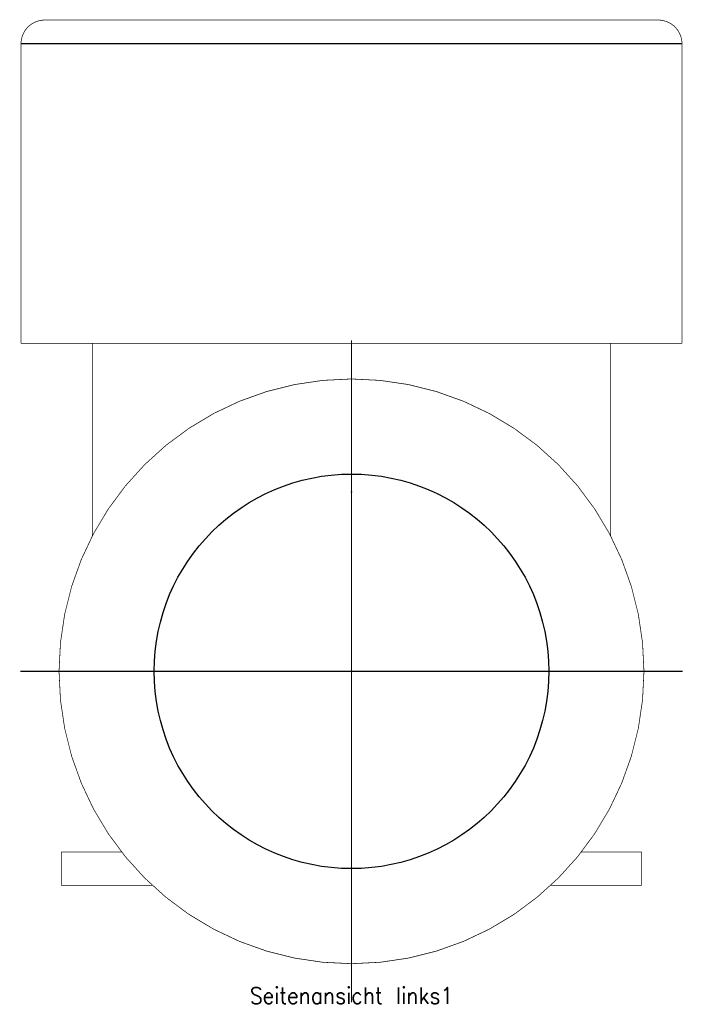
# Model space of a CAD drawing. Header units: inches. Extents: x -593 to 434, y -275 to 267.
# Tile 9 of 13: x -70 to 70, y -108 to 99. Entities that reach past the tile are written whole.
import ezdxf

# ---------------------------------------------------------------- set-up
doc = ezdxf.new("R2010")
doc.units = ezdxf.units.IN
doc.linetypes.add('DOT_CENTER', pattern=[14, 12, -1, 0, -1])
doc.layers.add('1', color=7, linetype='Continuous')
doc.layers.add('Seitenansicht_links1_66', color=7, linetype='Continuous')
doc.styles.add('CONVERTER_11', font='txt.shx', dxfattribs={"width": 0.9})

# ---------------------------------------------------------------- blocks, each defined once
blk = doc.blocks.new('_dummy_frame')
at = {"layer": '1', "color": 7}
blk.add_point((0, 0), dxfattribs=at)
blk = doc.blocks.new('Seitenansicht_links1', base_point=(0, 0))
at = {"layer": '1', "color": 30, "linetype": 'DOT_CENTER', "const_width": 0.25}
for points in [[(0, 31.89), (0, -107.41)], [(69.65, -37.76), (-69.65, -37.76)]]:
    blk.add_lwpolyline(points, dxfattribs=at)
at = {"layer": 'Seitenansicht_links1_66', "color": 124, "linetype": 'Continuous'}
blk.add_line((69.5, 94.24), (-69.5, 94.24), dxfattribs=at)
at = {"layer": 'Seitenansicht_links1_66', "color": 2, "linetype": 'Continuous', "const_width": 0.15}
for points in [[(-64.5, 99.24, 0.414214), (-69.5, 94.24, 0.414214)], [(69.5, 94.24, 0.414214), (64.5, 99.24, 0.414214)]]:
    blk.add_lwpolyline(points, format="xyb", dxfattribs=at)
for points in [[(64.5, 99.24), (-64.5, 99.24)], [(-69.5, 94.24), (-69.5, 31.24)], [(69.5, 94.24), (69.5, 31.24)], [(-54.5, 31.24), (-69.5, 31.24)], [(54.5, 31.24), (-54.5, 31.24)], [(-54.5, 31.24), (-54.5, -9.26)], [(69.5, 31.24), (54.5, 31.24)], [(54.5, 31.24), (54.5, -9.26)], [(-48.36, -75.76), (-61, -75.76)], [(-61, -75.76), (-61, -76.76)], [(61, -75.76), (48.36, -75.76)], [(61, -75.76), (61, -76.76)], [(-61, -76.76), (-61, -82.76)], [(-61, -76.76), (-61, -82.76)], [(61, -76.76), (61, -82.76)], [(61, -76.76), (61, -82.76)], [(-41.92, -82.76), (-61, -82.76)], [(-41.92, -82.76), (-61, -82.76)], [(61, -82.76), (41.92, -82.76)], [(61, -82.76), (41.92, -82.76)]]:
    blk.add_lwpolyline(points, dxfattribs=at)
blk.add_lwpolyline([(-61.5, -37.76, 1), (61.5, -37.76, 1)], format="xyb", close=True, dxfattribs=at)
at = {"layer": 'Seitenansicht_links1_66', "color": 124, "linetype": 'Continuous'}
blk.add_circle((0, -37.76), 41.5, dxfattribs=at)
at = {"layer": '1', "color": 1, "insert": (0, -104.24), "char_height": 3.5, "attachment_point": 2, "line_spacing_factor": 1.020408, "style": 'CONVERTER_11'}
blk.add_mtext('Seitenansicht links1', dxfattribs=at)

msp = doc.modelspace()

# ---------------------------------------------------------------- block references
msp.add_blockref('Seitenansicht_links1', (0, 0))
at = {"layer": '1'}
msp.add_blockref('_dummy_frame', (0, 0), dxfattribs=at)

doc.saveas('drawing.dxf')
